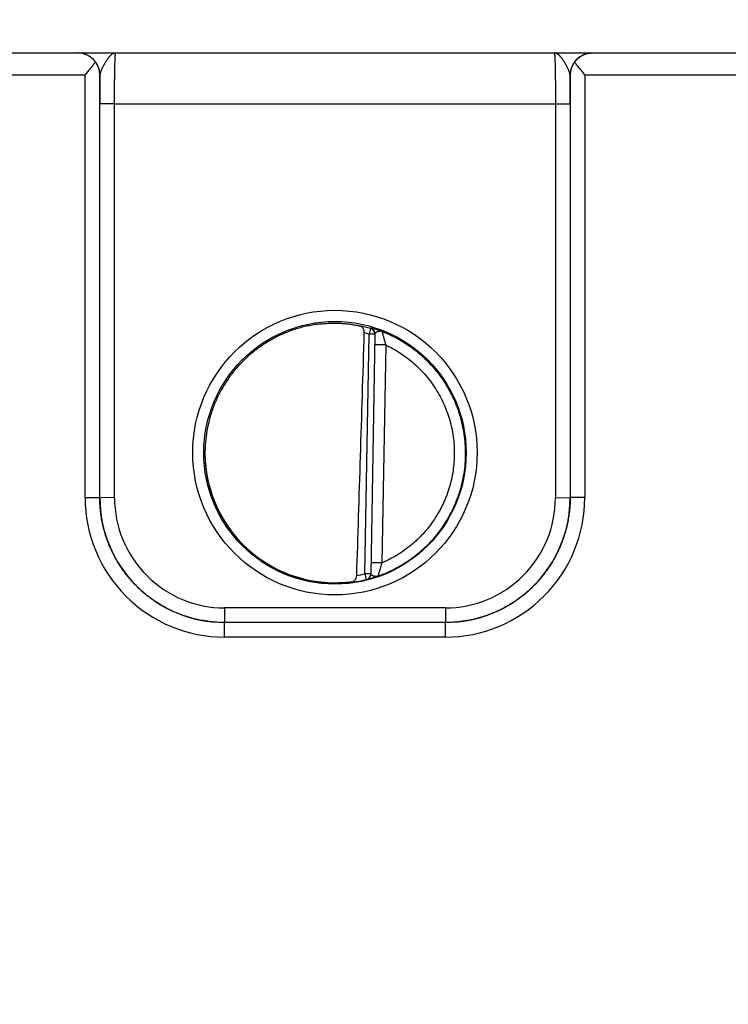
# Model space of a CAD drawing. Header units: inches. Extents: x 0 to 34, y 0 to 22.
# Tile 12 of 111: x 14.9 to 15.9, y 6.9 to 8.3. Entities that reach past the tile are written whole.
import ezdxf

# ---------------------------------------------------------------- set-up
doc = ezdxf.new("R2010")
doc.units = ezdxf.units.IN
doc.header["$LTSCALE"] = 1.87
doc.header["$MEASUREMENT"] = 0
doc.layers.get('0').update_dxf_attribs({"linetype": 'CONTINUOUS'})
doc.layers.add('DIMENSIONS', color=7, linetype='CONTINUOUS')
doc.styles.get("Standard").update_dxf_attribs({"font": 'txt', "width": 0.8})
doc.dimstyles.new('DIMSTYLE_1', dxfattribs={"dimtxt": 0.125, "dimasz": 0.18, "dimexe": 0.125, "dimexo": 0.0625, "dimgap": 0.09, "dimtad": 0, "dimtih": 1, "dimtoh": 1, "dimzin": 4, "dimdsep": 46, "dimtxsty": 'STANDARD', "dimblk": '_FILLED', "dimblk1": '_FILLED', "dimblk2": '_FILLED', "dimcen": 0.09, "dimadec": 0, "dimazin": 0, "dimtp": 0.01, "dimtm": 0.01, "dimtfac": 1, "dimtofl": 0, "dimtmove": 0, "dimatfit": 3, "dimldrblk": '_FILLED', "dimfxl": 1, "dimtolj": 1, "dimtzin": 4, "dimarcsym": 0})

# ---------------------------------------------------------------- blocks, each defined once
blk = doc.blocks.new('*D13')
at = {"layer": 'DIMENSIONS', "color": 2, "linetype": 'CONTINUOUS'}
blk.add_line((17.8766, 6.5866), (17.8766, 8.9006), dxfattribs=at)
at = {"layer": 'DIMENSIONS', "color": 2, "linetype": 'CONTINUOUS', "insert": (17.8141, 8.9631), "char_height": 0.125, "width": 1.325, "attachment_point": 1, "rotation": 90, "line_spacing_factor": 0.9}
blk.add_mtext('10.64{\\Ftxt.shx;\\W1.000000;\\H0.125000; }[270.3]', dxfattribs=at)
blk = doc.blocks.new('_FILLED')
at = {"color": 0, "linetype": 'BYBLOCK'}
blk.add_solid([(0, 0), (-1, 0.1736), (-1, -0.1736)], dxfattribs=at)
blk = doc.blocks.new('*D14')
at = {"layer": 'DIMENSIONS', "color": 2, "linetype": 'CONTINUOUS'}
for p, q in [((18.2625, 8.6735), (18.2625, 8.9006)), ((18.1361, 8.4076), (18.2625, 8.6735)), ((18.1361, 7.0056), (18.1361, 8.4076))]:
    blk.add_line(p, q, dxfattribs=at)
at = {"layer": 'DIMENSIONS', "color": 2, "linetype": 'CONTINUOUS', "insert": (18.2, 8.9631), "char_height": 0.125, "width": 1.325, "attachment_point": 1, "rotation": 90, "line_spacing_factor": 0.9}
blk.add_mtext('10.90{\\Ftxt.shx;\\W1.000000;\\H0.125000; }[276.9]', dxfattribs=at)

msp = doc.modelspace()

# ---------------------------------------------------------------- linework, layer by layer
at = {"color": 7, "linetype": 'CONTINUOUS'}
for p, q in [((10.1379, 8.2131), (17.9176, 8.2131)), ((14.766, 8.1833), (15.0153, 8.1833)), ((15.0153, 7.608), (15.0153, 8.1833)), ((15.0354, 8.1831), (15.0353, 8.1831)), ((15.0353, 7.6079), (15.0353, 8.1831)), ((15.676, 8.1831), (15.6758, 8.1831)), ((15.676, 8.1831), (15.676, 7.6079)), ((15.696, 8.1833), (15.9453, 8.1833)), ((15.696, 8.1833), (15.696, 7.608)), ((15.0353, 7.6079), (15.0353, 8.1439)), ((15.0553, 8.1437), (15.0353, 8.1439)), ((15.0553, 8.1437), (15.656, 8.1437)), ((15.0553, 7.6077), (15.0553, 8.1437)), ((15.656, 8.1437), (15.676, 8.1439)), ((15.656, 8.1437), (15.656, 7.6077)), ((15.676, 8.1439), (15.676, 7.6079)), ((15.3964, 7.5041), (15.4021, 7.8304)), ((15.4042, 7.838), (15.4021, 7.8304)), ((15.41, 7.8303), (15.4021, 7.8304)), ((15.4043, 7.8385), (15.4042, 7.838)), ((15.41, 7.8308), (15.4043, 7.5037)), ((15.4247, 7.8156), (15.4097, 7.8159)), ((15.4247, 7.8156), (15.4195, 7.5189)), ((15.0153, 7.608), (15.0353, 7.6079)), ((15.0553, 7.6077), (15.0353, 7.6079)), ((15.656, 7.6077), (15.676, 7.6079)), ((15.696, 7.608), (15.676, 7.6079)), ((15.4195, 7.5189), (15.4045, 7.5191)), ((15.4043, 7.5039), (15.3964, 7.5041)), ((15.3964, 7.5041), (15.3983, 7.4964)), ((15.3983, 7.4962), (15.3983, 7.4964)), ((15.506, 7.4577), (15.2053, 7.4577)), ((15.2053, 7.4577), (15.2053, 7.4379)), ((15.506, 7.4577), (15.506, 7.4379)), ((15.506, 7.4379), (15.2053, 7.4379)), ((15.506, 7.4379), (15.2053, 7.4379)), ((15.2053, 7.4181), (15.2053, 7.4379)), ((15.506, 7.4181), (15.506, 7.4379)), ((15.506, 7.4181), (15.2053, 7.4181))]:
    msp.add_line(p, q, dxfattribs=at)
for centre, radius in [((15.3556, 7.6691), 0.1937), ((15.3556, 7.6689), 0.1787)]:
    msp.add_circle(centre, radius, dxfattribs=at)
for centre, radius, start, end in [((15.0054, 8.1831), 0.03, 0.0037, 89.8584), ((15.7058, 8.1831), 0.03, 90.1416, 179.9963), ((19.5729, 8.1452), 4.5377, 179.5222, 180.0174), ((10.996, 8.1447), 4.68, 359.9898, 0.47), ((15.3554, 7.6669), 0.1779, 74.0687, 78.9234), ((15.3555, 7.6671), 0.1699, 74.0681, 76.3603), ((15.4021, 7.8304), 0.00787, 3.1604, 74.0856), ((15.4021, 7.8309), 0.00787, 359.0074, 74.1117), ((15.4021, 7.8304), 0.00787, 359.0008, 2.8694), ((15.4021, 7.8304), 0.00787, 2.8698, 3.1529), ((15.2052, 7.608), 0.19, 179.9978, 270.0047), ((15.2053, 7.6079), 0.17, 179.9996, 270.0028), ((15.2053, 7.6077), 0.15, 179.9978, 270.0047), ((15.506, 7.608), 0.19, 269.9953, 0.0022), ((15.506, 7.6079), 0.17, 269.9972, 0.0005), ((15.506, 7.6077), 0.15, 269.9953, 0.0022), ((15.3554, 7.6692), 0.1781, 277.0014, 283.9435), ((15.3554, 7.6693), 0.1702, 280.096, 283.9432), ((15.3964, 7.5041), 0.00787, 283.9412, 358.9998), ((15.3964, 7.5039), 0.00787, 283.914, 358.9991)]:
    msp.add_arc(centre, radius, start, end, dxfattribs=at)
for centre, major_axis, ratio, start_param, end_param in [((15.3773, 10.4264), (-0.078, -4.4688), 0.01745, 0.857621, 0.951729), ((15.3556, 7.6691), (0, 0.1771), 1, 1.51996, 3.2839)]:
    msp.add_ellipse(centre, major_axis=major_axis, ratio=ratio, start_param=start_param, end_param=end_param, dxfattribs=at)
for points, knots in [([(15.0292, 8.2008), (15.0288, 8.2014), (15.0281, 8.2024), (15.0268, 8.2038), (15.0255, 8.2051), (15.0237, 8.2067), (15.0213, 8.2085), (15.0187, 8.2099), (15.0167, 8.2108), (15.0151, 8.2114), (15.0135, 8.2119), (15.012, 8.2124), (15.0104, 8.2127), (15.0087, 8.2129), (15.0071, 8.213), (15.0061, 8.2131), (15.0055, 8.2131)], [0, 0, 0, 0, 0.070576, 0.139538, 0.206998, 0.273072, 0.401497, 0.525839, 0.586793, 0.647065, 0.706758, 0.765974, 0.824812, 0.883367, 0.941733, 1, 1, 1, 1]), ([(15.0568, 8.2131), (15.0566, 8.2131), (15.0561, 8.213), (15.0554, 8.2129), (15.0546, 8.2127), (15.0539, 8.2124), (15.0531, 8.2121), (15.0525, 8.2117), (15.052, 8.2114), (15.0515, 8.211), (15.0509, 8.2105), (15.0501, 8.2099), (15.0494, 8.2091), (15.0486, 8.2083), (15.048, 8.2076), (15.0475, 8.207), (15.047, 8.2064), (15.0464, 8.2056), (15.0456, 8.2045), (15.0448, 8.2034), (15.0441, 8.2023), (15.0433, 8.2011), (15.0426, 8.1999), (15.0418, 8.1987), (15.0411, 8.1974), (15.0404, 8.1961), (15.0397, 8.1948), (15.039, 8.1934), (15.0383, 8.1921), (15.0377, 8.1907), (15.0372, 8.1896), (15.0369, 8.1887), (15.0365, 8.1879), (15.0362, 8.187), (15.036, 8.1861), (15.0358, 8.1853), (15.0355, 8.1843), (15.0355, 8.1835), (15.0354, 8.1831)], [0, 0, 0, 0, 0.019202, 0.038668, 0.058579, 0.079119, 0.100521, 0.122926, 0.134532, 0.146415, 0.171061, 0.196969, 0.22416, 0.252628, 0.282366, 0.297709, 0.313363, 0.345575, 0.378939, 0.413385, 0.448833, 0.485179, 0.522312, 0.560109, 0.598436, 0.637129, 0.676018, 0.714923, 0.753633, 0.791924, 0.829574, 0.848076, 0.86632, 0.901931, 0.919238, 0.936173, 0.96888, 1, 1, 1, 1]), ([(15.0553, 8.1437), (15.0553, 8.146), (15.0553, 8.1505), (15.0553, 8.1572), (15.0553, 8.1638), (15.0554, 8.1702), (15.0555, 8.1763), (15.0555, 8.1822), (15.0556, 8.1876), (15.0557, 8.1926), (15.0558, 8.1965), (15.0559, 8.1994), (15.056, 8.2014), (15.056, 8.2032), (15.0561, 8.2049), (15.0562, 8.2064), (15.0562, 8.2078), (15.0563, 8.209), (15.0564, 8.2099), (15.0564, 8.2106), (15.0565, 8.211), (15.0565, 8.2114), (15.0565, 8.2117), (15.0566, 8.212), (15.0566, 8.2123), (15.0566, 8.2125), (15.0567, 8.2127), (15.0567, 8.2128), (15.0567, 8.2129), (15.0567, 8.2129), (15.0568, 8.213), (15.0568, 8.213), (15.0568, 8.2131), (15.0568, 8.2131), (15.0568, 8.2131), (15.0568, 8.2131), (15.0568, 8.2131)], [0, 0, 0, 0, 0.098183, 0.195347, 0.290566, 0.382934, 0.471571, 0.555634, 0.634322, 0.706888, 0.772641, 0.802765, 0.830958, 0.857152, 0.881286, 0.903303, 0.923151, 0.940784, 0.956161, 0.962992, 0.969247, 0.974923, 0.980015, 0.984524, 0.988446, 0.991782, 0.994532, 0.995688, 0.996701, 0.99757, 0.998299, 0.998891, 0.999357, 0.999547, 0.999714, 1, 1, 1, 1]), ([(15.6544, 8.2131), (15.6544, 8.2131), (15.6544, 8.2131), (15.6544, 8.2131), (15.6545, 8.2131), (15.6545, 8.2131), (15.6545, 8.213), (15.6545, 8.213), (15.6545, 8.2129), (15.6545, 8.2129), (15.6546, 8.2128), (15.6546, 8.2127), (15.6546, 8.2125), (15.6547, 8.2123), (15.6547, 8.212), (15.6547, 8.2117), (15.6548, 8.2114), (15.6548, 8.2108), (15.6549, 8.21), (15.655, 8.209), (15.655, 8.2078), (15.6551, 8.2064), (15.6552, 8.2049), (15.6552, 8.2032), (15.6553, 8.2014), (15.6554, 8.1994), (15.6554, 8.1965), (15.6555, 8.1926), (15.6556, 8.1876), (15.6557, 8.1822), (15.6558, 8.1763), (15.6559, 8.1702), (15.6559, 8.1638), (15.656, 8.1572), (15.656, 8.1505), (15.656, 8.146), (15.656, 8.1437)], [0, 0, 0, 0, 0.000137, 0.000281, 0.000441, 0.000624, 0.001078, 0.001665, 0.002393, 0.003264, 0.004277, 0.005434, 0.008184, 0.01152, 0.015442, 0.019951, 0.025044, 0.03072, 0.043807, 0.059184, 0.076817, 0.096666, 0.118684, 0.142818, 0.169014, 0.197207, 0.227333, 0.293088, 0.365656, 0.444347, 0.528413, 0.617053, 0.709424, 0.804647, 0.901814, 1, 1, 1, 1]), ([(15.6758, 8.1831), (15.6758, 8.1835), (15.6757, 8.1843), (15.6755, 8.1853), (15.6753, 8.1861), (15.675, 8.187), (15.6747, 8.1879), (15.6744, 8.1887), (15.6741, 8.1896), (15.6736, 8.1907), (15.6729, 8.1921), (15.6723, 8.1934), (15.6716, 8.1948), (15.6709, 8.1961), (15.6702, 8.1974), (15.6694, 8.1987), (15.6687, 8.1999), (15.6679, 8.2011), (15.6672, 8.2023), (15.6664, 8.2034), (15.6657, 8.2045), (15.6649, 8.2056), (15.6643, 8.2064), (15.6638, 8.207), (15.6633, 8.2076), (15.6626, 8.2083), (15.6619, 8.2091), (15.6611, 8.2099), (15.6604, 8.2105), (15.6596, 8.2111), (15.6589, 8.2116), (15.6581, 8.2121), (15.6574, 8.2124), (15.6567, 8.2127), (15.6559, 8.2129), (15.6552, 8.213), (15.6547, 8.2131), (15.6544, 8.2131)], [0, 0, 0, 0, 0.031118, 0.063822, 0.080757, 0.098062, 0.13367, 0.151913, 0.170413, 0.20806, 0.246348, 0.285056, 0.323959, 0.362845, 0.401536, 0.439861, 0.477658, 0.51479, 0.551136, 0.586584, 0.621031, 0.654396, 0.68661, 0.702265, 0.717608, 0.747349, 0.77582, 0.803015, 0.828926, 0.853575, 0.877064, 0.899472, 0.92088, 0.941425, 0.961336, 0.980803, 1, 1, 1, 1]), ([(15.682, 8.2008), (15.6824, 8.2014), (15.6832, 8.2024), (15.6849, 8.2043), (15.6871, 8.2064), (15.69, 8.2085), (15.693, 8.2102), (15.6957, 8.2113), (15.6978, 8.212), (15.6994, 8.2124), (15.701, 8.2127), (15.7026, 8.2129), (15.7042, 8.213), (15.7053, 8.2131), (15.7058, 8.2131)], [0, 0, 0, 0, 0.070595, 0.139571, 0.273057, 0.401489, 0.525834, 0.647012, 0.706708, 0.765928, 0.824772, 0.883336, 0.941714, 1, 1, 1, 1]), ([(15.0292, 8.2008), (15.0287, 8.2001), (15.0277, 8.1987), (15.026, 8.1966), (15.0243, 8.1945), (15.0226, 8.1923), (15.0208, 8.1901), (15.0183, 8.1871), (15.0165, 8.1848), (15.0153, 8.1833)], [0, 0, 0, 0, 0.11509, 0.234511, 0.357363, 0.482891, 0.610453, 0.739488, 1, 1, 1, 1]), ([(15.0353, 8.1831), (15.0353, 8.1838), (15.0352, 8.1854), (15.0349, 8.1877), (15.0344, 8.1899), (15.0338, 8.1922), (15.0329, 8.1944), (15.0319, 8.1966), (15.0307, 8.1988), (15.0297, 8.2002), (15.0292, 8.2008)], [0, 0, 0, 0, 0.120429, 0.24137, 0.363207, 0.486333, 0.611153, 0.738084, 0.867555, 1, 1, 1, 1]), ([(15.682, 8.2008), (15.6815, 8.2002), (15.6806, 8.1988), (15.6794, 8.1966), (15.6783, 8.1944), (15.6775, 8.1922), (15.6769, 8.1899), (15.6764, 8.1877), (15.6761, 8.1854), (15.676, 8.1838), (15.676, 8.1831)], [0, 0, 0, 0, 0.132445, 0.261916, 0.388847, 0.513667, 0.636793, 0.75863, 0.879571, 1, 1, 1, 1]), ([(15.696, 8.1833), (15.6948, 8.1848), (15.6929, 8.1871), (15.6905, 8.1901), (15.6887, 8.1923), (15.6869, 8.1945), (15.6852, 8.1966), (15.6836, 8.1987), (15.6826, 8.2001), (15.682, 8.2008)], [0, 0, 0, 0, 0.260512, 0.389547, 0.517109, 0.642637, 0.765489, 0.88491, 1, 1, 1, 1]), ([(15.3322, 7.8439), (15.3296, 7.8435), (15.3243, 7.8427), (15.3165, 7.8411), (15.3087, 7.8392), (15.301, 7.8369), (15.2935, 7.8343), (15.2861, 7.8313), (15.2788, 7.828), (15.2693, 7.8231), (15.2578, 7.8163), (15.2471, 7.8085), (15.2389, 7.8016), (15.234, 7.7971), (15.2302, 7.7934), (15.2264, 7.7896), (15.222, 7.7846), (15.2168, 7.7785), (15.212, 7.7721), (15.2075, 7.7655), (15.2032, 7.7587), (15.1993, 7.7518), (15.1957, 7.7447), (15.1924, 7.7374), (15.1895, 7.7299), (15.1869, 7.7224), (15.1846, 7.7147), (15.1827, 7.7069), (15.1806, 7.6965), (15.1789, 7.6833), (15.1784, 7.6726), (15.1785, 7.6673)], [0, 0, 0, 0, 0.031254, 0.062509, 0.093763, 0.125017, 0.156271, 0.187525, 0.218779, 0.250032, 0.312523, 0.375013, 0.406266, 0.437518, 0.453145, 0.468772, 0.500024, 0.531276, 0.562527, 0.593778, 0.62503, 0.656281, 0.687531, 0.718782, 0.750032, 0.781282, 0.812533, 0.843783, 0.875033, 0.937517, 1, 1, 1, 1]), ([(15.3322, 7.8439), (15.3349, 7.8443), (15.3402, 7.8448), (15.3482, 7.8453), (15.356, 7.8454), (15.3635, 7.8452), (15.3707, 7.8446), (15.3775, 7.8438), (15.3837, 7.8427), (15.3877, 7.8419), (15.3896, 7.8415)], [0, 0, 0, 0, 0.140151, 0.278822, 0.414485, 0.545659, 0.670975, 0.789193, 0.899204, 1, 1, 1, 1]), ([(15.3955, 7.8321), (15.3955, 7.8324), (15.3955, 7.8331), (15.3954, 7.8339), (15.3953, 7.8348), (15.3951, 7.8357), (15.3948, 7.8365), (15.3944, 7.8374), (15.394, 7.8383), (15.3934, 7.8391), (15.3929, 7.8396), (15.3924, 7.8401), (15.3919, 7.8405), (15.3914, 7.8408), (15.3908, 7.8411), (15.3902, 7.8413), (15.3898, 7.8414), (15.3896, 7.8415)], [0, 0, 0, 0, 0.0763, 0.151748, 0.225662, 0.297552, 0.367108, 0.434175, 0.560751, 0.620619, 0.678458, 0.734548, 0.789201, 0.842745, 0.895512, 0.947828, 1, 1, 1, 1]), ([(15.4198, 7.834), (15.4193, 7.8342), (15.4182, 7.8346), (15.4167, 7.8351), (15.4151, 7.8356), (15.4137, 7.8361), (15.4123, 7.8366), (15.411, 7.8369), (15.4098, 7.8373), (15.4087, 7.8376), (15.4077, 7.8378), (15.407, 7.838), (15.4064, 7.8382), (15.4061, 7.8382), (15.4057, 7.8383), (15.4054, 7.8384), (15.4052, 7.8384), (15.4049, 7.8385), (15.4048, 7.8385), (15.4046, 7.8385), (15.4046, 7.8385), (15.4045, 7.8385), (15.4044, 7.8385), (15.4044, 7.8385), (15.4043, 7.8385), (15.4043, 7.8385), (15.4043, 7.8385), (15.4043, 7.8385), (15.4043, 7.8385), (15.4043, 7.8385), (15.4043, 7.8385), (15.4043, 7.8385)], [0, 0, 0, 0, 0.106457, 0.209203, 0.307682, 0.401398, 0.489888, 0.572718, 0.649438, 0.719632, 0.782872, 0.838752, 0.863802, 0.886859, 0.907881, 0.926818, 0.943627, 0.95827, 0.970712, 0.976099, 0.980923, 0.985184, 0.988879, 0.992012, 0.994585, 0.996609, 0.998113, 0.99869, 0.999173, 0.999594, 1, 1, 1, 1]), ([(15.4198, 7.834), (15.4197, 7.834), (15.4195, 7.8341), (15.4191, 7.8342), (15.4187, 7.8343), (15.4183, 7.8343), (15.4179, 7.8343), (15.4174, 7.8343), (15.417, 7.8342), (15.4166, 7.8342), (15.4162, 7.8341), (15.4158, 7.8341), (15.4154, 7.834), (15.415, 7.8339), (15.4146, 7.8338), (15.4142, 7.8336), (15.4138, 7.8335), (15.4133, 7.8334), (15.4127, 7.8331), (15.4122, 7.8329), (15.4118, 7.8327), (15.4115, 7.8325), (15.4112, 7.8324), (15.411, 7.8322), (15.4107, 7.8321), (15.4105, 7.8319), (15.4104, 7.8317), (15.4102, 7.8315), (15.4101, 7.8314), (15.41, 7.8312), (15.41, 7.831), (15.41, 7.8309), (15.41, 7.8308)], [0, 0, 0, 0, 0.036558, 0.072898, 0.109154, 0.14559, 0.182254, 0.219107, 0.256224, 0.293638, 0.331258, 0.36896, 0.40662, 0.444142, 0.481446, 0.518388, 0.5548, 0.590554, 0.6596, 0.724519, 0.755144, 0.78441, 0.812233, 0.838547, 0.863305, 0.886504, 0.90818, 0.928426, 0.947413, 0.965413, 0.982791, 1, 1, 1, 1]), ([(15.4198, 7.834), (15.4219, 7.8332), (15.4261, 7.8315), (15.4342, 7.8278), (15.444, 7.8226), (15.4554, 7.8155), (15.4644, 7.8089), (15.4713, 7.8033), (15.4763, 7.7988), (15.4811, 7.7942), (15.4857, 7.7894), (15.4902, 7.7844), (15.4959, 7.7775), (15.5025, 7.7685), (15.5096, 7.7572), (15.5148, 7.7473), (15.5185, 7.7392), (15.5211, 7.7331), (15.5234, 7.7268), (15.5262, 7.7183), (15.529, 7.7075), (15.5315, 7.6944), (15.5329, 7.6811), (15.5332, 7.6721), (15.5332, 7.6677)], [0, 0, 0, 0, 0.031253, 0.062507, 0.125003, 0.187499, 0.249995, 0.281248, 0.312501, 0.343755, 0.375008, 0.406262, 0.437515, 0.500011, 0.562507, 0.625003, 0.656256, 0.68751, 0.718763, 0.750017, 0.812513, 0.875008, 0.937504, 1, 1, 1, 1]), ([(15.4198, 7.834), (15.4199, 7.834), (15.4199, 7.8339), (15.4199, 7.8339), (15.4199, 7.8338), (15.4199, 7.8337), (15.42, 7.8335), (15.42, 7.8332), (15.4201, 7.8329), (15.4202, 7.8325), (15.4203, 7.8321), (15.4204, 7.8315), (15.4206, 7.8307), (15.4208, 7.83), (15.4209, 7.8295), (15.4212, 7.8285), (15.4215, 7.827), (15.4227, 7.8225), (15.4238, 7.8187), (15.4247, 7.8156)], [0, 0, 0, 0, 0.002794, 0.005278, 0.008479, 0.017002, 0.028302, 0.042294, 0.058875, 0.077938, 0.099352, 0.135602, 0.176388, 0.221245, 0.245053, 0.269707, 0.375703, 0.491158, 1, 1, 1, 1]), ([(15.4247, 7.8156), (15.4264, 7.8148), (15.4299, 7.8131), (15.4367, 7.8095), (15.4449, 7.8045), (15.4543, 7.7978), (15.4633, 7.7905), (15.4703, 7.7838), (15.4756, 7.7783), (15.4807, 7.7725), (15.4866, 7.7649), (15.4932, 7.7554), (15.499, 7.7454), (15.5041, 7.7351), (15.5084, 7.7244), (15.512, 7.7134), (15.5148, 7.7022), (15.5168, 7.6908), (15.518, 7.6793), (15.5182, 7.6716), (15.5182, 7.6678)], [0, 0, 0, 0, 0.031254, 0.062509, 0.125007, 0.187506, 0.250005, 0.312504, 0.343758, 0.375012, 0.437511, 0.50001, 0.562509, 0.625008, 0.687506, 0.750005, 0.812504, 0.875003, 0.937501, 1, 1, 1, 1]), ([(15.1785, 7.6673), (15.1785, 7.6621), (15.179, 7.6518), (15.1808, 7.639), (15.1828, 7.6289), (15.1847, 7.6214), (15.1869, 7.614), (15.1894, 7.6066), (15.1923, 7.5994), (15.1955, 7.5924), (15.1989, 7.5855), (15.2039, 7.5764), (15.2109, 7.5656), (15.2189, 7.5554), (15.2257, 7.5477), (15.2329, 7.5403), (15.2425, 7.5316), (15.2548, 7.5222), (15.2658, 7.5154), (15.2748, 7.5105), (15.2818, 7.5071), (15.2889, 7.504), (15.2962, 7.5013), (15.3035, 7.4988), (15.311, 7.4967), (15.3185, 7.4949), (15.3236, 7.4939), (15.3261, 7.4935)], [0, 0, 0, 0, 0.062487, 0.124975, 0.156226, 0.187478, 0.218729, 0.249981, 0.281233, 0.312485, 0.343737, 0.374989, 0.437479, 0.49997, 0.531224, 0.562477, 0.624969, 0.687463, 0.749957, 0.781212, 0.812467, 0.843722, 0.874978, 0.906233, 0.937489, 0.968744, 1, 1, 1, 1]), ([(15.5332, 7.6677), (15.5332, 7.6631), (15.5328, 7.654), (15.5312, 7.6404), (15.5285, 7.627), (15.5248, 7.6138), (15.5209, 7.6031), (15.5173, 7.5948), (15.5134, 7.5865), (15.5078, 7.5766), (15.5003, 7.5651), (15.4934, 7.5561), (15.4874, 7.5492), (15.4827, 7.5442), (15.4778, 7.5394), (15.4711, 7.5333), (15.4622, 7.5261), (15.451, 7.5183), (15.4411, 7.5126), (15.433, 7.5085), (15.4268, 7.5056), (15.4205, 7.503), (15.4162, 7.5014), (15.414, 7.5007)], [0, 0, 0, 0, 0.062496, 0.124993, 0.187489, 0.249986, 0.312482, 0.343736, 0.37499, 0.437486, 0.499983, 0.562479, 0.593733, 0.624987, 0.656241, 0.687495, 0.749991, 0.812488, 0.874984, 0.906238, 0.937492, 0.968746, 1, 1, 1, 1]), ([(15.5182, 7.6678), (15.5182, 7.6638), (15.5179, 7.6559), (15.5166, 7.6442), (15.5144, 7.6326), (15.5119, 7.623), (15.5094, 7.6155), (15.5074, 7.61), (15.5052, 7.6045), (15.5028, 7.5991), (15.5002, 7.5938), (15.4964, 7.5869), (15.4913, 7.5785), (15.4855, 7.5705), (15.4806, 7.5643), (15.4767, 7.5598), (15.4727, 7.5555), (15.4685, 7.5513), (15.4642, 7.5473), (15.4582, 7.5422), (15.4504, 7.5361), (15.4406, 7.5296), (15.432, 7.5247), (15.4249, 7.5213), (15.4213, 7.5196), (15.4195, 7.5189)], [0, 0, 0, 0, 0.062495, 0.124991, 0.187486, 0.249982, 0.281235, 0.312488, 0.343741, 0.374993, 0.406246, 0.437499, 0.499995, 0.56249, 0.593743, 0.624996, 0.656249, 0.687502, 0.718755, 0.750008, 0.812503, 0.874999, 0.937494, 0.968747, 1, 1, 1, 1]), ([(15.0353, 7.6079), (15.0353, 7.6079), (15.0353, 7.6079), (15.0353, 7.6079), (15.0353, 7.6079), (15.0353, 7.6079), (15.0353, 7.6079)], [0, 0, 0, 0, 0.269655, 0.534118, 0.768603, 1, 1, 1, 1]), ([(15.2053, 7.4379), (15.2025, 7.4379), (15.1969, 7.438), (15.1886, 7.4386), (15.1803, 7.4397), (15.1721, 7.4411), (15.1639, 7.4429), (15.1559, 7.4451), (15.148, 7.4478), (15.1402, 7.4508), (15.1325, 7.4542), (15.1251, 7.4579), (15.1178, 7.462), (15.1108, 7.4665), (15.104, 7.4713), (15.0974, 7.4764), (15.0911, 7.4819), (15.085, 7.4876), (15.0793, 7.4937), (15.0738, 7.5), (15.0687, 7.5066), (15.0639, 7.5134), (15.0594, 7.5204), (15.0553, 7.5277), (15.0515, 7.5352), (15.0481, 7.5428), (15.0451, 7.5506), (15.0425, 7.5585), (15.0403, 7.5665), (15.0385, 7.5747), (15.037, 7.5829), (15.036, 7.5912), (15.0354, 7.5995), (15.0353, 7.6051), (15.0353, 7.6079)], [0, 0, 0, 0, 0.031251, 0.062501, 0.093752, 0.125003, 0.156254, 0.187504, 0.218755, 0.250006, 0.281256, 0.312507, 0.343757, 0.375008, 0.406258, 0.437509, 0.468759, 0.500009, 0.531259, 0.562509, 0.593759, 0.625009, 0.656258, 0.687508, 0.718758, 0.750007, 0.781256, 0.812506, 0.843755, 0.875004, 0.906253, 0.937502, 0.968751, 1, 1, 1, 1]), ([(15.676, 7.6079), (15.676, 7.6051), (15.6759, 7.5995), (15.6752, 7.5912), (15.6742, 7.5829), (15.6728, 7.5747), (15.671, 7.5665), (15.6687, 7.5585), (15.6661, 7.5506), (15.6631, 7.5428), (15.6597, 7.5352), (15.656, 7.5277), (15.6519, 7.5204), (15.6474, 7.5134), (15.6426, 7.5066), (15.6375, 7.5), (15.632, 7.4937), (15.6263, 7.4876), (15.6202, 7.4819), (15.6139, 7.4764), (15.6073, 7.4713), (15.6005, 7.4665), (15.5934, 7.462), (15.5862, 7.4579), (15.5787, 7.4542), (15.5711, 7.4508), (15.5633, 7.4478), (15.5554, 7.4451), (15.5473, 7.4429), (15.5392, 7.4411), (15.531, 7.4397), (15.5227, 7.4386), (15.5144, 7.438), (15.5088, 7.4379), (15.506, 7.4379)], [0, 0, 0, 0, 0.031249, 0.062498, 0.093747, 0.124996, 0.156245, 0.187494, 0.218744, 0.249993, 0.281242, 0.312492, 0.343742, 0.374991, 0.406241, 0.437491, 0.468741, 0.499991, 0.531241, 0.562492, 0.593742, 0.624992, 0.656243, 0.687493, 0.718744, 0.749994, 0.781245, 0.812496, 0.843746, 0.874997, 0.906248, 0.937499, 0.968749, 1, 1, 1, 1]), ([(15.676, 7.6079), (15.676, 7.6079), (15.676, 7.6079), (15.676, 7.6079), (15.676, 7.6079), (15.676, 7.6079), (15.676, 7.6079)], [0, 0, 0, 0, 0.271683, 0.53741, 0.77028, 1, 1, 1, 1]), ([(15.4195, 7.5189), (15.4192, 7.5178), (15.4186, 7.5162), (15.418, 7.5141), (15.4173, 7.5121), (15.4166, 7.5097), (15.4158, 7.5069), (15.4151, 7.5045), (15.4146, 7.5028), (15.4143, 7.5017), (15.4142, 7.5012), (15.4141, 7.5009), (15.414, 7.5007), (15.414, 7.5007)], [0, 0, 0, 0, 0.175498, 0.262304, 0.347884, 0.513153, 0.665994, 0.799519, 0.905358, 0.945087, 0.97462, 0.993112, 1, 1, 1, 1]), ([(15.3771, 7.4925), (15.3733, 7.492), (15.3675, 7.4915), (15.3596, 7.4911), (15.3532, 7.491), (15.3466, 7.4912), (15.3375, 7.4919), (15.3307, 7.4927), (15.3261, 7.4935)], [0, 0, 0, 0, 0.22139, 0.341572, 0.466911, 0.596457, 0.729199, 1, 1, 1, 1]), ([(15.3771, 7.4925), (15.3776, 7.4926), (15.3783, 7.4927), (15.3793, 7.493), (15.38, 7.4933), (15.3806, 7.4937), (15.3813, 7.4941), (15.3819, 7.4946), (15.3825, 7.4951), (15.383, 7.4958), (15.3835, 7.4964), (15.384, 7.4972), (15.3844, 7.498), (15.3847, 7.4988), (15.3851, 7.5001), (15.3852, 7.501), (15.3852, 7.5017)], [0, 0, 0, 0, 0.112026, 0.168031, 0.22427, 0.280975, 0.3384, 0.396816, 0.456504, 0.517737, 0.580768, 0.645802, 0.712967, 0.782269, 0.853544, 1, 1, 1, 1]), ([(15.414, 7.5007), (15.4135, 7.5005), (15.4127, 7.5002), (15.4116, 7.4999), (15.4105, 7.4995), (15.4093, 7.4991), (15.4078, 7.4987), (15.4064, 7.4983), (15.4051, 7.4979), (15.4039, 7.4976), (15.4028, 7.4973), (15.4019, 7.4971), (15.4013, 7.4969), (15.4009, 7.4968), (15.4005, 7.4967), (15.4001, 7.4966), (15.3998, 7.4965), (15.3995, 7.4965), (15.3992, 7.4964), (15.399, 7.4964), (15.3988, 7.4963), (15.3986, 7.4963), (15.3985, 7.4963), (15.3985, 7.4963), (15.3984, 7.4962), (15.3984, 7.4962), (15.3983, 7.4962), (15.3983, 7.4962), (15.3983, 7.4962), (15.3983, 7.4962), (15.3983, 7.4962), (15.3983, 7.4962), (15.3983, 7.4962), (15.3983, 7.4962), (15.3983, 7.4962), (15.3983, 7.4962), (15.3983, 7.4962)], [0, 0, 0, 0, 0.106155, 0.157918, 0.208693, 0.307022, 0.400653, 0.489108, 0.571942, 0.64872, 0.719017, 0.782399, 0.811368, 0.838451, 0.863599, 0.886764, 0.9079, 0.926955, 0.943887, 0.958655, 0.971218, 0.981539, 0.985848, 0.989585, 0.992747, 0.995332, 0.996407, 0.997338, 0.998124, 0.998765, 0.999264, 0.999461, 0.999624, 0.999754, 0.999855, 1, 1, 1, 1]), ([(15.414, 7.5007), (15.4139, 7.5006), (15.4136, 7.5006), (15.4132, 7.5005), (15.4128, 7.5004), (15.4124, 7.5004), (15.412, 7.5004), (15.4116, 7.5004), (15.4112, 7.5004), (15.4107, 7.5005), (15.4101, 7.5006), (15.4096, 7.5007), (15.4092, 7.5008), (15.4088, 7.5009), (15.4084, 7.501), (15.408, 7.5011), (15.4076, 7.5013), (15.4073, 7.5014), (15.4068, 7.5016), (15.4064, 7.5018), (15.406, 7.502), (15.4057, 7.5021), (15.4055, 7.5023), (15.4052, 7.5024), (15.405, 7.5026), (15.4048, 7.5027), (15.4046, 7.5029), (15.4045, 7.5031), (15.4044, 7.5032), (15.4043, 7.5034), (15.4043, 7.5036), (15.4043, 7.5037), (15.4043, 7.5037)], [0, 0, 0, 0, 0.03731, 0.074551, 0.111489, 0.148553, 0.185811, 0.223171, 0.260733, 0.298567, 0.374591, 0.412569, 0.450394, 0.48797, 0.525149, 0.561763, 0.597684, 0.632794, 0.666955, 0.731892, 0.762436, 0.79155, 0.819142, 0.845136, 0.869476, 0.89215, 0.913183, 0.932653, 0.950731, 0.967706, 0.98396, 1, 1, 1, 1]), ([(15.2053, 7.4379), (15.2053, 7.4379), (15.2053, 7.4379), (15.2053, 7.4379), (15.2053, 7.4379), (15.2053, 7.4379)], [0, 0, 0, 0, 0.576273, 0.792735, 1, 1, 1, 1]), ([(15.506, 7.4379), (15.506, 7.4379), (15.506, 7.4379), (15.506, 7.4379), (15.506, 7.4379), (15.506, 7.4379)], [0, 0, 0, 0, 0.569489, 0.789064, 1, 1, 1, 1])]:
    msp.add_open_spline(points, degree=3, knots=knots, dxfattribs=at)

# ---------------------------------------------------------------- dimensions: what is measured, and where the dimension line sits
at = {"layer": 'DIMENSIONS', "color": 2, "linetype": 'CONTINUOUS'}
for feature_location, offset, dtype, origin, picture, middle in [((17.8766, 6.5866), (0, 2.314), 1, (7.2365, 6.5241), '*D13', (17.8766, 9.6256)), ((18.1361, 7.0056), (0.1263, 1.8949), 0, (7.2365, 6.9431), '*D14', (18.2625, 9.6256))]:
    dim = msp.add_ordinate_dim(feature_location=feature_location, offset=offset, dtype=dtype, origin=origin, dimstyle='DIMSTYLE_1', override={"dimtad": 1, "dimtih": 0, "dimtoh": 0}, dxfattribs=at)
    dim.commit()
    dim.dimension.update_dxf_attribs({"geometry": picture, "text_midpoint": middle})

doc.saveas('drawing.dxf')
